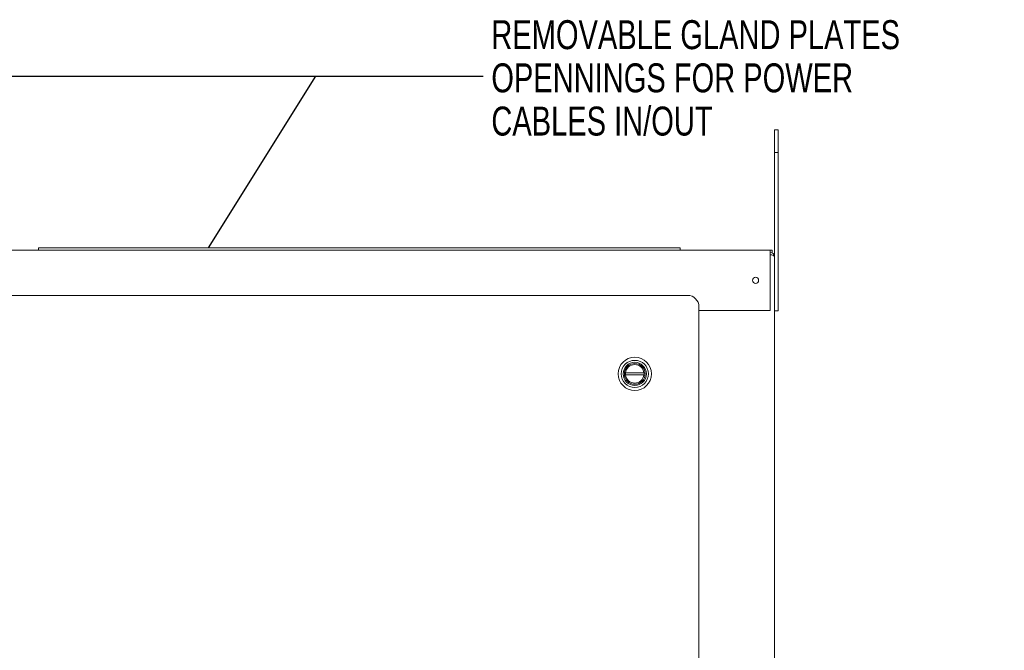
# Model space of a CAD drawing. Header units: inches. Extents: x 1390 to 5322, y 201 to 2979.
# Tile 82 of 85: x 3662 to 4490, y 2448 to 2979. Entities that reach past the tile are written whole.
import ezdxf

# ---------------------------------------------------------------- set-up
doc = ezdxf.new("R2010")
doc.units = ezdxf.units.IN
doc.header["$MEASUREMENT"] = 0
doc.styles.add('SLDTEXTSTYLE0', font='TXT', dxfattribs={"width": 0.75})

msp = doc.modelspace()

# ---------------------------------------------------------------- linework, layer by layer
for p, q in [((3593.49, 2931.61), (4051.79, 2931.61)), ((3820.69, 2787.12), (3910.99, 2931.61))]:
    msp.add_line(p, q)
at = {"color": 7, "linetype": 'Continuous', "lineweight": 15}
for p, q in [((4296.94, 2867.47), (4296.94, 2886.52)), ((4296.94, 2886.52), (4299.98, 2886.52)), ((4299.98, 2867.47), (4299.98, 2886.52)), ((4296.94, 2867.47), (4299.98, 2867.47)), ((4296.94, 2779.65), (4296.94, 2867.47)), ((4299.98, 2734.12), (4299.98, 2867.47)), ((3284.63, 2785.22), (4293.26, 2785.22)), ((3677.82, 2787.12), (3677.82, 2785.22)), ((4217.57, 2787.12), (3677.82, 2787.12)), ((4217.57, 2787.12), (4217.57, 2785.22)), ((4293.26, 2785.22), (4293.26, 2781.55)), ((4295.04, 2785.2), (4293.26, 2785.2)), ((4295.04, 2782.86), (4295.04, 2785.2)), ((4293.27, 2783.32), (4293.26, 2783.32)), ((4293.26, 2781.55), (4293.26, 2734.4)), ((4293.26, 2781.43), (4293.27, 2781.43)), ((4293.27, 2781.25), (4293.26, 2781.25)), ((4296.94, 2779.65), (4296.94, 782.29)), ((4223.92, 2747.1), (3306.34, 2747.1)), ((4233.44, 2734.4), (4233.44, 2737.58)), ((4233.44, 2734.4), (4233.44, 918.3)), ((4293.26, 2734.4), (4233.44, 2734.4)), ((4296.94, 2734.12), (4299.98, 2734.12)), ((4187.22, 2681.89), (4171.72, 2681.89)), ((4171.72, 2680.09), (4187.22, 2680.09))]:
    msp.add_line(p, q, dxfattribs=at)
at = {"color": 7, "linetype": 'Continuous', "lineweight": 15, "flags": 128}
for points in [[(4293.27, 2781.43), (4294.03, 2781.25), (4294.08, 2781.22)], [(4296.94, 2779.65), (4296.85, 2780.05), (4296.6, 2780.37), (4296.39, 2780.55), (4296.17, 2780.7), (4295.94, 2780.82), (4295.43, 2781), (4294.8, 2781.14), (4294.08, 2781.22), (4293.27, 2781.25)]]:
    msp.add_lwpolyline(points, dxfattribs=at)
at = {"color": 7, "linetype": 'Continuous', "lineweight": 15}
for centre, radius in [((4281.07, 2759.82), 2.58), ((4179.47, 2680.99), 14), ((4179.47, 2680.99), 11.4), ((4179.47, 2680.99), 9.75), ((4179.47, 2680.99), 8.75)]:
    msp.add_circle(centre, radius, dxfattribs=at)
for centre, radius, start, end in [((4293.27, 2779.65), 3.68, 360, 90), ((4223.92, 2737.58), 9.52, 0, 90), ((4179.47, 2680.99), 7.8, 6.62581, 173.37419), ((4179.47, 2680.99), 7.8, 173.37419, 186.62581), ((4179.47, 2680.99), 7.8, 186.62581, 353.37419), ((4179.47, 2680.99), 7.8, 353.37419, 6.62581)]:
    msp.add_arc(centre, radius, start, end, dxfattribs=at)

# ---------------------------------------------------------------- texts
at = {"color": 0, "char_height": 24.384, "attachment_point": 1, "style": 'SLDTEXTSTYLE0'}
for s, insert in [('{REMOVABLE GLAND PLATES}', (4058.78, 2978.88)), ('{OPENNINGS FOR POWER}', (4058.78, 2942.5)), ('{CABLES IN/OUT}', (4058.78, 2906.12))]:
    msp.add_mtext(s, dxfattribs=dict(at, insert=insert))

doc.saveas('drawing.dxf')
